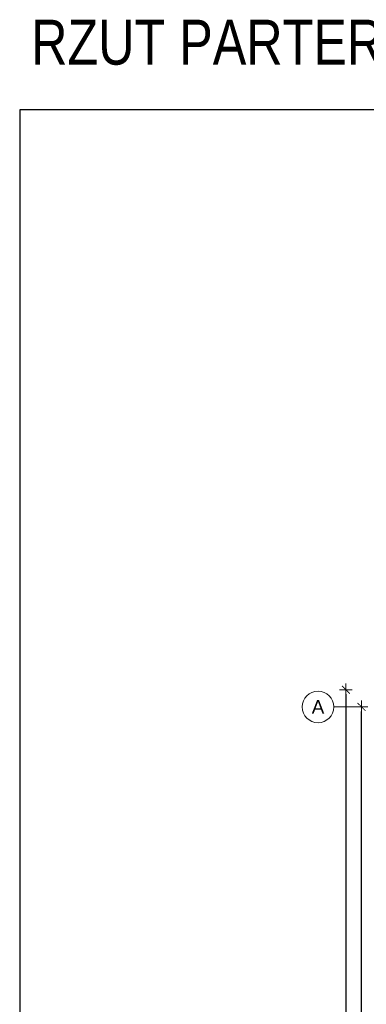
# Model space of a CAD drawing. Header units: millimetres. Extents: x -4835 to 23023, y -15404 to 3906.
# Tile 230 of 256: x 3379 to 3763, y 2138 to 3233. Entities that reach past the tile are written whole.
import ezdxf

# ---------------------------------------------------------------- set-up
doc = ezdxf.new("R2010")
doc.units = ezdxf.units.MM
doc.linetypes.add('DASHDOT', pattern=[1, 0.5, -0.25, 0, -0.25])
for name, color, linetype, lineweight in [('- AGP-1_OPISY', 7, 'Continuous', 9), ('-AGP1_OSIE', 2, 'DASHDOT', 9), ('-AGP1_wymiary', 8, 'Continuous', 9), ('MEBLE PKN', 150, 'Continuous', 9)]:
    doc.layers.add(name, color=color, linetype=linetype, lineweight=lineweight)
doc.layers.add('a___wymiary', color=7, linetype='Continuous', lineweight=5, true_color=0x666666)
doc.styles.add('ARIAL', font='arial.ttf', dxfattribs={"width": 0.8})
doc.styles.add('GENERATED_STYLE_2', font='ARIAL.TTF', dxfattribs={"width": 0.999153})
doc.dimstyles.new('1_50', dxfattribs={"dimtxt": 9, "dimasz": 5, "dimexe": 1.25, "dimexo": 0.625, "dimgap": 1.5, "dimtad": 1, "dimdec": 3, "dimrnd": 0.5, "dimdsep": 46, "dimtxsty": 'ARIAL', "dimblk": 'znacznik', "dimcen": 1.5, "dimse1": 1, "dimse2": 1, "dimclrd": 6, "dimclrt": 6, "dimazin": 0, "dimtfac": 1, "dimtdec": 3, "dimtmove": 0, "dimatfit": 3, "dimldrblk": 'znacznik', "dimfxl": 1, "dimarcsym": 0})

# ---------------------------------------------------------------- blocks, each defined once
blk = doc.blocks.new('znacznik')
at = {"layer": 'a___wymiary'}
for p, q in [((1.39, 0), (-1.39, 0)), ((0, 1.39), (0, -1.39))]:
    blk.add_line(p, q, dxfattribs=at)
at = {"layer": 'a___wymiary', "const_width": 0.2}
blk.add_lwpolyline([(0.88, 0.88), (-0.88, -0.88)], dxfattribs=at)
blk = doc.blocks.new('*D970')
at = {"layer": '-AGP1_wymiary', "lineweight": -2}
blk.add_line((3740.8, 2482.4), (3740.8, 986.4), dxfattribs=at)
at = {"layer": 'Defpoints', "color": 0}
for p in [(3867.3, 2487.4), (3740.8, 981.4), (3867.3, 981.4)]:
    blk.add_point(p, dxfattribs=at)
at = {"layer": '-AGP1_wymiary', "linetype": 'ByBlock', "lineweight": -2, "xscale": 5, "yscale": 5, "zscale": 5}
for p, rotation in [((3740.8, 2487.4), 90.00000000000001), ((3740.8, 981.4), 270)]:
    blk.add_blockref('znacznik', p, dxfattribs=dict(at, rotation=rotation))
at = {"layer": '-AGP1_wymiary', "insert": (3734.7, 1734.4), "char_height": 9, "attachment_point": 5, "rotation": 90, "style": 'ARIAL'}
blk.add_mtext('1506', dxfattribs=at)
blk = doc.blocks.new('*D971')
at = {"layer": '-AGP1_wymiary', "lineweight": -2}
blk.add_line((3758.2, 1005.4), (3758.2, 2463.4), dxfattribs=at)
at = {"layer": 'Defpoints', "color": 0}
for p in [(3758.2, 2468.4), (3907.2, 2468.4), (3907.2, 1000.4)]:
    blk.add_point(p, dxfattribs=at)
at = {"layer": '-AGP1_wymiary', "linetype": 'ByBlock', "lineweight": -2, "xscale": 5, "yscale": 5, "zscale": 5}
for p, rotation in [((3758.2, 2468.4), 90.00000000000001), ((3758.2, 1000.4), 270)]:
    blk.add_blockref('znacznik', p, dxfattribs=dict(at, rotation=rotation))
at = {"layer": '-AGP1_wymiary', "insert": (3752.2, 1734.4), "char_height": 9, "attachment_point": 5, "rotation": 90, "style": 'ARIAL'}
blk.add_mtext('1468', dxfattribs=at)
blk = doc.blocks.new('SIATKA MODULARNA')
at = {"layer": '-AGP1_OSIE', "color": 8, "ltscale": 50, "true_color": 0x787878}
blk.add_line((-214.8, 0), (1231.6, 0), dxfattribs=at)
at = {"layer": '-AGP1_OSIE', "color": 8, "linetype": 'ByBlock', "true_color": 0x787878}
blk.add_ellipse((-232.3, 0), major_axis=(12.4, 12.4), ratio=1, start_param=5.497787, end_param=11.780972, dxfattribs=at)
at = {"layer": '-AGP1_OSIE', "color": 8, "linetype": 'ByBlock', "lineweight": 25, "true_color": 0x787878, "insert": (-232.3, 0), "char_height": 15, "attachment_point": 5, "style": 'GENERATED_STYLE_2'}
blk.add_mtext('A', dxfattribs=at)

msp = doc.modelspace()

# ---------------------------------------------------------------- linework, layer by layer
at = {"layer": 'Defpoints'}
msp.add_lwpolyline([(3378.5021, 103.7165), (9107.7103, 103.7165), (9107.7103, 3132.4225), (3378.5021, 3132.4225)], close=True, dxfattribs=at)

# ---------------------------------------------------------------- block references
at = {"layer": 'MEBLE PKN'}
msp.add_blockref('SIATKA MODULARNA', (3942.1735, 2468.383), dxfattribs=at)

# ---------------------------------------------------------------- texts
at = {"layer": '- AGP-1_OPISY', "insert": (3391.2197, 3232.742), "char_height": 50, "width": 1425.882767, "attachment_point": 1, "style": 'ARIAL'}
msp.add_mtext('RZUT PARTERU', dxfattribs=at)

# ---------------------------------------------------------------- dimensions: what is measured, and where the dimension line sits
at = {"layer": '-AGP1_wymiary'}
for base, p1, p2, picture, middle in [((3740.8316, 981.383), (3867.3122, 2487.3831), (3867.3122, 981.383), '*D970', (3734.7364, 1734.383)), ((3758.2478, 2468.383), (3907.246, 1000.383), (3907.246, 2468.383), '*D971', (3752.1527, 1734.383))]:
    dim = msp.add_linear_dim(base=base, p1=p1, p2=p2, angle=90, dimstyle='1_50', override={"dimtxt": 9, "dimblk": 'znacznik', "dimclrd": 256, "dimclrt": 256, "dimtmove": 1, "dimtfill": 0, "dimtfillclr": 256}, dxfattribs=at)
    dim.commit()
    dim.dimension.update_dxf_attribs({"geometry": picture, "text_midpoint": middle})

doc.saveas('drawing.dxf')
